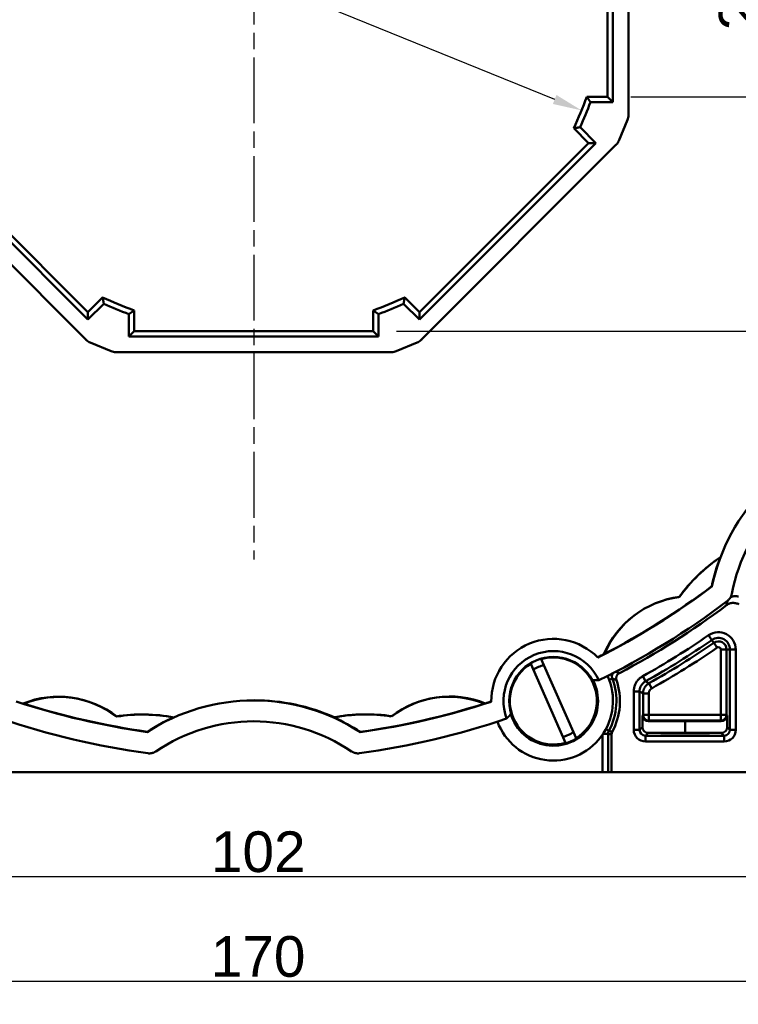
# Model space of a CAD drawing. Header units: millimetres. Extents: x 38 to 394, y 96 to 393.
# Tile 10 of 15: x 112 to 174, y 223 to 308. Entities that reach past the tile are written whole.
import ezdxf

# ---------------------------------------------------------------- set-up
doc = ezdxf.new("R2010")
doc.units = ezdxf.units.MM
doc.linetypes.add('CHAIN', pattern=[0.3543, 0.2362, -0.0295, 0.0591, -0.0295])
doc.linetypes.add('LONG_DASH_DOTTED', pattern=[0.3001, 0.2362, -0.0295, 0.0049, -0.0295])
for name, color, linetype, lineweight in [('Arêtes tangentes visibles(GABARIT)', 7, 'Continuous', 50), ('Arêtes visibles(GABARIT)', 7, 'Continuous', 50), ('Cotes(GABARIT)', 7, 'Continuous', 25), ('Marque de centre(GABARIT)', 7, 'LONG_DASH_DOTTED', 25)]:
    doc.layers.add(name, color=color, linetype=linetype, lineweight=lineweight)
doc.styles.add('Courant-BSI', font='arial.ttf')
doc.dimstyles.new('MS-Relais', dxfattribs={"dimtxt": 3.5, "dimasz": 2.5, "dimexe": 2, "dimexo": 2, "dimgap": 0.3, "dimtad": 1, "dimtoh": 1, "dimrnd": 1e-08, "dimtxsty": 'Courant-BSI', "dimcen": 0.09, "dimdle": 6, "dimclrd": 7, "dimclre": 7, "dimclrt": 7, "dimazin": 2, "dimtfac": 0.571429, "dimtmove": 0, "dimatfit": 3, "dimfxl": 1, "dimtolj": 1, "dimlwd": 25, "dimlwe": 25, "dimarcsym": 0})

# ---------------------------------------------------------------- blocks, each defined once
blk = doc.blocks.new('*D14')
at = {"layer": 'Cotes(GABARIT)', "color": 7, "linetype": 'Continuous', "lineweight": 25}
for p, q in [((47.428, 241.088), (47.428, 223.088)), ((217.428, 241.088), (217.428, 223.088)), ((49.928, 225.088), (214.928, 225.088))]:
    blk.add_line(p, q, dxfattribs=at)
at = {"layer": 'Cotes(GABARIT)', "color": 7, "linetype": 'Continuous'}
for points in [[(49.928, 225.505), (49.928, 224.671), (47.428, 225.088)], [(214.928, 225.505), (214.928, 224.671), (217.428, 225.088)]]:
    blk.add_solid(points, dxfattribs=at)
at = {"layer": 'Defpoints', "color": 0, "linetype": 'Continuous'}
for p in [(47.428, 243.088), (217.428, 243.088), (217.428, 225.088)]:
    blk.add_point(p, dxfattribs=at)
at = {"layer": 'Cotes(GABARIT)', "color": 7, "linetype": 'Continuous', "lineweight": 25, "insert": (128.732, 228.962), "char_height": 3.5, "attachment_point": 1, "style": 'Courant-BSI'}
blk.add_mtext('\\A1;170', dxfattribs=at)
blk = doc.blocks.new('*D21')
at = {"layer": 'Cotes(GABARIT)', "color": 7, "linetype": 'Continuous', "lineweight": 25}
for p, q in [((81.428, 252.801), (81.428, 232.114)), ((183.428, 252.801), (183.428, 232.114)), ((83.928, 234.114), (180.928, 234.114))]:
    blk.add_line(p, q, dxfattribs=at)
at = {"layer": 'Cotes(GABARIT)', "color": 7, "linetype": 'Continuous'}
for points in [[(83.928, 234.531), (83.928, 233.697), (81.428, 234.114)], [(180.928, 234.531), (180.928, 233.697), (183.428, 234.114)]]:
    blk.add_solid(points, dxfattribs=at)
at = {"layer": 'Defpoints', "color": 0, "linetype": 'Continuous'}
for p in [(81.428, 254.801), (183.428, 254.801), (183.428, 234.114)]:
    blk.add_point(p, dxfattribs=at)
at = {"layer": 'Cotes(GABARIT)', "color": 7, "linetype": 'Continuous', "lineweight": 25, "insert": (128.744, 237.988), "char_height": 3.5, "attachment_point": 1, "style": 'Courant-BSI'}
blk.add_mtext('\\A1;102', dxfattribs=at)
blk = doc.blocks.new('*D33')
at = {"layer": 'Cotes(GABARIT)', "color": 7, "linetype": 'Continuous', "lineweight": 25}
for p, q in [((94.599, 326.944), (92.099, 326.944)), ((104.168, 323.06), (94.599, 326.944)), ((158.372, 301.057), (106.484, 322.12))]:
    blk.add_line(p, q, dxfattribs=at)
at = {"layer": 'Cotes(GABARIT)', "color": 7, "linetype": 'Continuous'}
for points in [[(106.641, 322.506), (106.328, 321.734), (104.168, 323.06)], [(158.529, 301.443), (158.215, 300.671), (160.689, 300.116)]]:
    blk.add_solid(points, dxfattribs=at)
at = {"layer": 'Defpoints', "color": 0, "linetype": 'Continuous'}
for p in [(104.168, 323.06), (160.689, 300.116)]:
    blk.add_point(p, dxfattribs=at)
at = {"layer": 'Cotes(GABARIT)', "color": 7, "linetype": 'Continuous', "lineweight": 25, "insert": (83.653, 328.829), "char_height": 3.5, "attachment_point": 1, "style": 'Courant-BSI'}
blk.add_mtext('\\A1;∅61', dxfattribs=at)
blk = doc.blocks.new('*D35')
at = {"layer": 'Cotes(GABARIT)', "color": 7, "linetype": 'Continuous', "lineweight": 25}
for p, q in [((164.928, 321.888), (179.033, 321.888)), ((177.033, 303.788), (177.033, 319.388)), ((164.928, 301.288), (179.033, 301.288))]:
    blk.add_line(p, q, dxfattribs=at)
at = {"layer": 'Cotes(GABARIT)', "color": 7, "linetype": 'Continuous'}
for points in [[(176.616, 319.388), (177.449, 319.388), (177.033, 321.888)], [(176.616, 303.788), (177.449, 303.788), (177.033, 301.288)]]:
    blk.add_solid(points, dxfattribs=at)
at = {"layer": 'Defpoints', "color": 0, "linetype": 'Continuous'}
for p in [(162.928, 321.888), (177.033, 321.888), (162.928, 301.288)]:
    blk.add_point(p, dxfattribs=at)
at = {"layer": 'Cotes(GABARIT)', "color": 7, "linetype": 'Continuous', "lineweight": 25, "insert": (172.526, 307.014), "char_height": 3.5, "attachment_point": 1, "rotation": 90, "style": 'Courant-BSI'}
blk.add_mtext('\\A1;20,6', dxfattribs=at)
blk = doc.blocks.new('*D36')
at = {"layer": 'Cotes(GABARIT)', "color": 7, "linetype": 'Continuous', "lineweight": 25}
for p, q in [((144.728, 342.088), (186.728, 342.088)), ((184.728, 339.588), (184.728, 283.588)), ((144.728, 281.088), (186.728, 281.088))]:
    blk.add_line(p, q, dxfattribs=at)
at = {"layer": 'Cotes(GABARIT)', "color": 7, "linetype": 'Continuous'}
for points in [[(184.312, 339.588), (185.145, 339.588), (184.728, 342.088)], [(184.312, 283.588), (185.145, 283.588), (184.728, 281.088)]]:
    blk.add_solid(points, dxfattribs=at)
at = {"layer": 'Defpoints', "color": 0, "linetype": 'Continuous'}
for p in [(142.728, 342.088), (142.728, 281.088), (184.728, 281.088)]:
    blk.add_point(p, dxfattribs=at)
at = {"layer": 'Cotes(GABARIT)', "color": 7, "linetype": 'Continuous', "lineweight": 25, "insert": (180.854, 309.41), "char_height": 3.5, "attachment_point": 1, "rotation": 90, "style": 'Courant-BSI'}
blk.add_mtext('\\A1;61', dxfattribs=at)

msp = doc.modelspace()

# ---------------------------------------------------------------- linework, layer by layer
at = {"layer": 'Arêtes tangentes visibles(GABARIT)'}
for p, q in [((164.7701, 299.6787), (164.7282, 299.687)), ((164.6521, 299.3044), (164.694, 299.296)), ((163.6831, 297.1639), (163.7187, 297.1402)), ((163.9354, 297.4646), (163.8999, 297.4883)), ((118.004, 280.3332), (117.9803, 280.2977)), ((118.3047, 280.0809), (118.3284, 280.1165)), ((146.528, 280.1165), (146.5518, 280.0809)), ((146.8762, 280.2977), (146.8524, 280.3332)), ((120.1445, 279.3642), (120.1362, 279.3223)), ((120.5188, 279.2462), (120.5271, 279.2881)), ((144.3294, 279.2881), (144.3377, 279.2462)), ((144.7203, 279.3223), (144.712, 279.3642)), ((171.9178, 254.4802), (171.6334, 254.8915)), ((172.0866, 254.2361), (171.9178, 254.4802)), ((172.0866, 254.2361), (172.371, 253.8249)), ((173.183, 253.6613), (172.683, 253.6613)), ((172.683, 253.6613), (172.683, 248.0322)), ((173.183, 248.0322), (173.183, 253.6613)), ((173.4798, 253.6613), (173.183, 253.6613)), ((173.9798, 253.6613), (173.4798, 253.6613)), ((173.4798, 253.6613), (173.4798, 246.7353)), ((173.9798, 246.7353), (173.9798, 253.6613)), ((163.3401, 251.1549), (163.0631, 251.0497)), ((166.202, 250.9245), (165.9588, 251.3614)), ((166.4966, 250.7491), (166.7409, 250.3129)), ((165.1885, 250.0508), (165.1885, 246.7353)), ((165.6884, 250.0508), (165.1885, 250.0508)), ((165.6884, 246.7353), (165.6884, 250.0508)), ((166.4852, 249.8766), (165.9852, 249.8766)), ((165.9852, 249.8766), (165.9852, 248.0322)), ((166.4852, 248.0322), (166.4852, 249.8766)), ((165.9852, 248.0322), (165.9296, 247.9766)), ((166.4852, 248.0322), (165.9852, 248.0322)), ((166.4852, 247.5322), (166.4852, 248.0322)), ((172.683, 248.0322), (166.4852, 248.0322)), ((172.683, 248.0322), (172.683, 247.5322)), ((173.183, 248.0322), (172.683, 248.0322)), ((173.2383, 247.9769), (173.183, 248.0322)), ((165.9296, 246.9765), (165.6884, 246.7353)), ((166.4321, 247.479), (166.4852, 247.5322)), ((166.4852, 247.5322), (172.683, 247.5322)), ((172.683, 247.5322), (172.7357, 247.4795)), ((173.4798, 246.7353), (173.2382, 246.9769)), ((162.4809, 246.2973), (162.4809, 243.0881)), ((162.9809, 246.406), (162.5543, 246.406)), ((163.041, 246.6436), (162.7802, 246.7844)), ((162.9809, 243.0881), (162.9809, 246.406)), ((165.6884, 246.7353), (165.1885, 246.7353)), ((166.1884, 246.2353), (166.4321, 246.4791)), ((166.1884, 245.7354), (166.1884, 246.2353)), ((172.9798, 246.2353), (166.1884, 246.2353)), ((172.7356, 246.4795), (172.9798, 246.2353)), ((172.9798, 245.7354), (172.9798, 246.2353)), ((173.9798, 246.7353), (173.4798, 246.7353)), ((166.1884, 245.7354), (172.9798, 245.7354))]:
    msp.add_line(p, q, dxfattribs=at)
at = {"layer": 'Arêtes tangentes visibles(GABARIT)', "flags": 128}
for points in [[(173.2818, 257.8688), (173.2798, 257.8618), (173.2778, 257.8548), (173.2758, 257.8478), (173.2738, 257.8408), (173.2719, 257.8339), (173.2699, 257.8269), (173.2679, 257.8199), (173.266, 257.8129), (173.264, 257.8059), (173.262, 257.7989), (173.2601, 257.792), (173.2581, 257.785), (173.2561, 257.778), (173.2542, 257.7711), (173.2522, 257.7641), (173.2503, 257.7571), (173.2484, 257.7502), (173.2464, 257.7432), (173.2445, 257.7363), (173.2425, 257.7293), (173.2406, 257.7224), (173.2387, 257.7154), (173.2367, 257.7085), (173.2348, 257.7016), (173.2329, 257.6946), (173.2309, 257.6877), (173.229, 257.6807), (173.2271, 257.6738), (173.2252, 257.6669), (173.2233, 257.66), (173.2214, 257.653), (173.2195, 257.6461), (173.2176, 257.6392), (173.2156, 257.6323), (173.2138, 257.6254), (173.2118, 257.6185), (173.21, 257.6116), (173.2081, 257.6046), (173.2062, 257.5977), (173.2043, 257.5908), (173.2024, 257.5839), (173.2005, 257.577), (173.1986, 257.5702), (173.1967, 257.5633), (173.1949, 257.5564), (173.193, 257.5495), (173.1911, 257.5426), (173.1893, 257.5357), (173.1874, 257.5288), (173.1855, 257.522), (173.1837, 257.5151), (173.1818, 257.5082), (173.1799, 257.5013), (173.1781, 257.4945), (173.1762, 257.4876), (173.1744, 257.4807), (173.1725, 257.4739)], [(163.3401, 251.1549), (163.3332, 251.1742), (163.3271, 251.194), (163.3218, 251.214), (163.3173, 251.2342), (163.3137, 251.2546), (163.3109, 251.2751), (163.3089, 251.2957), (163.3078, 251.3163), (163.3076, 251.3369), (163.3082, 251.3575), (163.3097, 251.3781), (163.312, 251.3986), (163.3152, 251.4191), (163.3192, 251.4393), (163.3241, 251.4594), (163.3297, 251.4793), (163.3362, 251.4989), (163.3435, 251.5182), (163.3516, 251.5373), (163.3604, 251.556), (163.3701, 251.5743), (163.3804, 251.5922), (163.3916, 251.6097), (163.4034, 251.6267)], [(163.3401, 251.1549), (163.3455, 251.1531), (163.3508, 251.1513), (163.3562, 251.1495), (163.3615, 251.1478), (163.3668, 251.146), (163.3722, 251.1442), (163.3775, 251.1424), (163.3828, 251.1406), (163.3881, 251.1388), (163.3935, 251.1371), (163.3988, 251.1353), (163.4041, 251.1335), (163.4094, 251.1317), (163.4147, 251.1299), (163.42, 251.1281), (163.4254, 251.1263), (163.4307, 251.1245), (163.436, 251.1227), (163.4413, 251.1209), (163.4466, 251.1191), (163.4519, 251.1173), (163.4572, 251.1155), (163.4625, 251.1137), (163.4678, 251.1119), (163.4731, 251.1101), (163.4784, 251.1083), (163.4836, 251.1065), (163.4889, 251.1047), (163.4942, 251.1029), (163.4995, 251.1011), (163.5048, 251.0993), (163.5101, 251.0974), (163.5153, 251.0956), (163.5206, 251.0938), (163.5259, 251.092), (163.5312, 251.0902), (163.5364, 251.0884), (163.5417, 251.0865), (163.547, 251.0847), (163.5522, 251.0829), (163.5575, 251.0811), (163.5628, 251.0792), (163.568, 251.0774), (163.5733, 251.0756), (163.5785, 251.0738), (163.5838, 251.0719), (163.589, 251.0701), (163.5943, 251.0683), (163.5995, 251.0664), (163.6048, 251.0646), (163.61, 251.0627), (163.6153, 251.0609), (163.6205, 251.0591), (163.6258, 251.0572), (163.631, 251.0554), (163.6362, 251.0535), (163.6415, 251.0517), (163.6467, 251.0499), (163.6519, 251.048), (163.6572, 251.0462), (163.6624, 251.0443), (163.6676, 251.0425), (163.6728, 251.0406), (163.6781, 251.0388), (163.6833, 251.0369), (163.6885, 251.035), (163.6937, 251.0332), (163.6989, 251.0313), (163.7042, 251.0295)], [(163.9461, 251.6292), (163.9408, 251.6314), (163.9354, 251.6336), (163.93, 251.6358), (163.9246, 251.638), (163.9193, 251.6402), (163.9139, 251.6423), (163.9085, 251.6445), (163.9031, 251.6467), (163.8977, 251.6489), (163.8923, 251.6511), (163.8869, 251.6533), (163.8815, 251.6554), (163.8761, 251.6576), (163.8707, 251.6598), (163.8653, 251.662), (163.8599, 251.6642), (163.8545, 251.6663), (163.8491, 251.6685), (163.8437, 251.6707), (163.8383, 251.6729), (163.8329, 251.675), (163.8275, 251.6772), (163.822, 251.6794), (163.8166, 251.6815), (163.8112, 251.6837), (163.8058, 251.6859), (163.8003, 251.688), (163.7949, 251.6902), (163.7895, 251.6924), (163.784, 251.6945), (163.7786, 251.6967), (163.7732, 251.6989), (163.7677, 251.701), (163.7623, 251.7032), (163.7568, 251.7053), (163.7514, 251.7075), (163.7459, 251.7097), (163.7405, 251.7118), (163.735, 251.714), (163.7296, 251.7161), (163.7241, 251.7183), (163.7186, 251.7204), (163.7132, 251.7226), (163.7077, 251.7247), (163.7022, 251.7269), (163.6968, 251.729), (163.6913, 251.7312), (163.6858, 251.7333), (163.6803, 251.7355), (163.6748, 251.7376), (163.6694, 251.7398), (163.6639, 251.7419), (163.6584, 251.744), (163.6529, 251.7462), (163.6474, 251.7483), (163.6419, 251.7505)], [(165.9588, 251.3614), (165.9017, 251.3279), (165.8459, 251.2918), (165.7917, 251.2532), (165.7391, 251.2122), (165.6885, 251.1688), (165.6398, 251.1233), (165.5932, 251.0757), (165.5489, 251.0263), (165.5069, 250.9749), (165.4672, 250.9217), (165.4299, 250.8668), (165.395, 250.8103), (165.3626, 250.7523), (165.3329, 250.6929), (165.3058, 250.6324), (165.2814, 250.5707), (165.2599, 250.508), (165.2411, 250.4443), (165.2251, 250.3798), (165.212, 250.3146), (165.2017, 250.249), (165.1944, 250.1831), (165.1899, 250.117), (165.1885, 250.0508)], [(165.6884, 250.0508), (165.6894, 250.0949), (165.6924, 250.139), (165.6973, 250.183), (165.7041, 250.2267), (165.7129, 250.2701), (165.7235, 250.3131), (165.736, 250.3556), (165.7504, 250.3974), (165.7667, 250.4386), (165.7847, 250.4789), (165.8046, 250.5185), (165.8261, 250.5571), (165.8494, 250.5948), (165.8743, 250.6314), (165.9008, 250.6669), (165.9288, 250.7011), (165.9583, 250.7341), (165.9893, 250.7658), (166.0218, 250.7962), (166.0556, 250.8251), (166.0906, 250.8524), (166.1267, 250.8782), (166.1639, 250.9022), (166.202, 250.9245)], [(166.4966, 250.7491), (166.4587, 250.7268), (166.4217, 250.7027), (166.3856, 250.6769), (166.3508, 250.6496), (166.3171, 250.6206), (166.2848, 250.5903), (166.2539, 250.5586), (166.2245, 250.5257), (166.1966, 250.4915), (166.1702, 250.456), (166.1455, 250.4195), (166.1223, 250.3818), (166.1008, 250.3432), (166.0811, 250.3038), (166.0631, 250.2635), (166.0469, 250.2225), (166.0326, 250.1807), (166.0202, 250.1383), (166.0096, 250.0954), (166.0008, 250.0521), (165.994, 250.0085), (165.9892, 249.9646), (165.9862, 249.9206), (165.9852, 249.8766)], [(166.4966, 250.7491), (166.4923, 250.7517), (166.488, 250.7543), (166.4836, 250.7568), (166.4793, 250.7594), (166.475, 250.762), (166.4706, 250.7646), (166.4663, 250.7672), (166.462, 250.7697), (166.4576, 250.7723), (166.4533, 250.7749), (166.449, 250.7775), (166.4446, 250.78), (166.4403, 250.7826), (166.436, 250.7852), (166.4316, 250.7878), (166.4273, 250.7904), (166.423, 250.7929), (166.4186, 250.7955), (166.4143, 250.7981), (166.41, 250.8007), (166.4056, 250.8032), (166.4013, 250.8058), (166.397, 250.8084), (166.3926, 250.811), (166.3883, 250.8136), (166.384, 250.8161), (166.3796, 250.8187), (166.3753, 250.8213), (166.371, 250.8239), (166.3666, 250.8264), (166.3623, 250.829), (166.358, 250.8316), (166.3536, 250.8342), (166.3493, 250.8368), (166.345, 250.8393), (166.3406, 250.8419), (166.3363, 250.8445), (166.332, 250.8471), (166.3276, 250.8497), (166.3233, 250.8522), (166.319, 250.8548), (166.3146, 250.8574), (166.3103, 250.86), (166.306, 250.8626), (166.3016, 250.8651), (166.2973, 250.8677), (166.293, 250.8703), (166.2886, 250.8729), (166.2843, 250.8755), (166.28, 250.8781), (166.2756, 250.8806), (166.2713, 250.8832), (166.267, 250.8858), (166.2626, 250.8884), (166.2583, 250.891), (166.254, 250.8935), (166.2496, 250.8961), (166.2453, 250.8987), (166.241, 250.9013), (166.2366, 250.9039), (166.2323, 250.9065), (166.228, 250.909), (166.2236, 250.9116), (166.2193, 250.9142), (166.215, 250.9168), (166.2106, 250.9194), (166.2063, 250.9219), (166.202, 250.9245)], [(166.4852, 249.8766), (166.4857, 249.8986), (166.4872, 249.9206), (166.4896, 249.9425), (166.493, 249.9644), (166.4974, 249.986), (166.5027, 250.0075), (166.5089, 250.0287), (166.5161, 250.0496), (166.5241, 250.0701), (166.5331, 250.0902), (166.543, 250.1099), (166.5537, 250.1292), (166.5653, 250.1481), (166.5777, 250.1663), (166.5909, 250.1841), (166.6048, 250.2012), (166.6195, 250.2176), (166.635, 250.2335), (166.6511, 250.2486), (166.668, 250.2631), (166.6854, 250.2768), (166.7034, 250.2897), (166.7219, 250.3017), (166.7409, 250.3129)], [(165.6884, 250.0508), (165.6928, 250.0483), (165.6972, 250.0457), (165.7015, 250.0431), (165.7059, 250.0406), (165.7103, 250.038), (165.7146, 250.0355), (165.719, 250.0329), (165.7234, 250.0303), (165.7277, 250.0278), (165.7321, 250.0252), (165.7364, 250.0226), (165.7408, 250.0201), (165.7452, 250.0175), (165.7495, 250.0149), (165.7539, 250.0124), (165.7583, 250.0098), (165.7626, 250.0072), (165.767, 250.0047), (165.7714, 250.0021), (165.7757, 249.9996), (165.7801, 249.997), (165.7845, 249.9944), (165.7888, 249.9919), (165.7932, 249.9893), (165.7975, 249.9867), (165.8019, 249.9842), (165.8063, 249.9816), (165.8106, 249.9791), (165.815, 249.9765), (165.8194, 249.9739), (165.8237, 249.9714), (165.8281, 249.9688), (165.8325, 249.9662), (165.8368, 249.9637), (165.8412, 249.9611), (165.8456, 249.9586), (165.8499, 249.956), (165.8543, 249.9534), (165.8587, 249.9509), (165.863, 249.9483), (165.8674, 249.9458), (165.8717, 249.9432), (165.8761, 249.9406), (165.8805, 249.9381), (165.8848, 249.9355), (165.8892, 249.9329), (165.8936, 249.9304), (165.8979, 249.9278), (165.9023, 249.9253), (165.9067, 249.9227), (165.911, 249.9201), (165.9154, 249.9176), (165.9198, 249.915), (165.9241, 249.9125), (165.9285, 249.9099), (165.9329, 249.9073), (165.9372, 249.9048), (165.9416, 249.9022), (165.9459, 249.8997), (165.9503, 249.8971), (165.9547, 249.8946), (165.959, 249.892), (165.9634, 249.8894), (165.9678, 249.8869), (165.9721, 249.8843), (165.9765, 249.8818), (165.9809, 249.8792), (165.9852, 249.8766)], [(162.9809, 246.406), (162.981, 246.4162), (162.9813, 246.4265), (162.9819, 246.4369), (162.9826, 246.4471), (162.9836, 246.4574), (162.9847, 246.4677), (162.9861, 246.4779), (162.9877, 246.4881), (162.9895, 246.4983), (162.9915, 246.5084), (162.9937, 246.5185), (162.9961, 246.5285), (162.9988, 246.5385), (163.0016, 246.5484), (163.0046, 246.5582), (163.0079, 246.568), (163.0113, 246.5778), (163.015, 246.5874), (163.0188, 246.597), (163.0229, 246.6065), (163.0271, 246.6159), (163.0316, 246.6252), (163.0362, 246.6344), (163.041, 246.6436)], [(162.9809, 246.406), (162.9853, 246.4048), (162.9896, 246.4037), (162.994, 246.4026), (162.9984, 246.4015), (163.0027, 246.4004), (163.0071, 246.3993), (163.0114, 246.3982), (163.0158, 246.3971), (163.0202, 246.396), (163.0245, 246.3949), (163.0289, 246.3938), (163.0333, 246.3927), (163.0376, 246.3916), (163.042, 246.3905), (163.0464, 246.3894), (163.0507, 246.3884), (163.0551, 246.3873), (163.0594, 246.3862), (163.0638, 246.3851), (163.0682, 246.384), (163.0725, 246.3829), (163.0769, 246.3818), (163.0813, 246.3807), (163.0856, 246.3796), (163.09, 246.3785), (163.0944, 246.3774), (163.0987, 246.3763), (163.1031, 246.3752), (163.1075, 246.3741), (163.1118, 246.373), (163.1162, 246.372), (163.1205, 246.3709), (163.1249, 246.3698), (163.1293, 246.3687), (163.1336, 246.3676), (163.138, 246.3665), (163.1424, 246.3654), (163.1467, 246.3643), (163.1511, 246.3632), (163.1555, 246.3622), (163.1598, 246.3611), (163.1642, 246.36), (163.1685, 246.3589), (163.1729, 246.3578), (163.1773, 246.3567), (163.1816, 246.3557), (163.186, 246.3546), (163.1904, 246.3535), (163.1947, 246.3524), (163.1991, 246.3513), (163.2035, 246.3502), (163.2078, 246.3492), (163.2122, 246.3481), (163.2166, 246.347), (163.2209, 246.3459), (163.2253, 246.3448), (163.2296, 246.3438), (163.234, 246.3427), (163.2384, 246.3416), (163.2427, 246.3405), (163.2471, 246.3394), (163.2515, 246.3384), (163.2558, 246.3373), (163.2602, 246.3362), (163.2646, 246.3351), (163.2689, 246.3341), (163.2733, 246.333), (163.2776, 246.3319), (163.282, 246.3308)], [(163.3392, 246.563), (163.3349, 246.5641), (163.3305, 246.5653), (163.3262, 246.5664), (163.3219, 246.5676), (163.3176, 246.5687), (163.3132, 246.5699), (163.3089, 246.5711), (163.3046, 246.5722), (163.3003, 246.5734), (163.2959, 246.5745), (163.2916, 246.5757), (163.2873, 246.5768), (163.283, 246.578), (163.2786, 246.5791), (163.2743, 246.5803), (163.27, 246.5815), (163.2657, 246.5826), (163.2614, 246.5838), (163.257, 246.5849), (163.2527, 246.5861), (163.2484, 246.5873), (163.2441, 246.5884), (163.2397, 246.5896), (163.2354, 246.5907), (163.2311, 246.5919), (163.2268, 246.5931), (163.2225, 246.5942), (163.2181, 246.5954), (163.2138, 246.5966), (163.2095, 246.5977), (163.2052, 246.5989), (163.2008, 246.6001), (163.1965, 246.6012), (163.1922, 246.6024), (163.1879, 246.6036), (163.1836, 246.6047), (163.1792, 246.6059), (163.1749, 246.6071), (163.1706, 246.6082), (163.1663, 246.6094), (163.1619, 246.6106), (163.1576, 246.6118), (163.1533, 246.6129), (163.149, 246.6141), (163.1447, 246.6153), (163.1403, 246.6164), (163.136, 246.6176), (163.1317, 246.6188), (163.1274, 246.62), (163.1231, 246.6211), (163.1187, 246.6223), (163.1144, 246.6235), (163.1101, 246.6247), (163.1058, 246.6258), (163.1014, 246.627), (163.0971, 246.6282), (163.0928, 246.6294), (163.0885, 246.6306), (163.0842, 246.6317), (163.0798, 246.6329), (163.0755, 246.6341), (163.0712, 246.6353), (163.0669, 246.6365), (163.0626, 246.6376), (163.0582, 246.6388), (163.0539, 246.64), (163.0496, 246.6412), (163.0453, 246.6424), (163.041, 246.6436)]]:
    msp.add_lwpolyline(points, dxfattribs=at)
at = {"layer": 'Arêtes tangentes visibles(GABARIT)'}
for centre, radius, start, end in [((132.4282, 311.5881), 68.9315, 299.106372, 304.663513), ((172.4841, 253.6613), 1.4957, 0, 124.663513), ((172.4841, 253.6613), 0.9957, 0, 124.663513), ((132.4282, 311.5881), 69.4315, 299.106372, 304.663513), ((132.4282, 311.5881), 69.7283, 299.24779, 304.663513), ((132.4282, 311.5881), 70.2283, 299.24779, 304.663513), ((172.4841, 253.6613), 0.6989, 0, 124.663513), ((172.4841, 253.6613), 0.1989, 0, 124.663513), ((158.2594, 249.2262), 5.4345, 331.625268, 20.786265)]:
    msp.add_arc(centre, radius, start, end, dxfattribs=at)
for centre, major_axis, ratio, start_param, end_param in [((166.4852, 248.0322), (0.3536, -0.3536), 0.9999239, 3.9270289, 5.4977491), ((172.683, 248.0322), (0.3536, 0.3536), 0.9999239, 3.9270289, 5.4977491), ((166.1885, 246.7354), (-0.7072, -0.7072), 0.9999239, 5.4978252, 7.0685454), ((166.1885, 246.7354), (-0.3536, -0.3536), 0.9997716, 5.4978252, 7.0685454), ((172.9797, 246.7354), (0.7072, -0.7072), 0.9999239, 5.4978252, 7.0685454), ((172.9797, 246.7354), (0.3536, -0.3536), 0.9997716, 5.4978252, 7.0685454)]:
    msp.add_ellipse(centre, major_axis=major_axis, ratio=ratio, start_param=start_param, end_param=end_param, dxfattribs=at)
at = {"layer": 'Arêtes visibles(GABARIT)'}
for p, q in [((164.7282, 299.687), (164.7282, 323.4892)), ((162.9282, 301.2881), (162.9282, 321.8881)), ((163.3821, 322.3419), (163.3821, 300.8343)), ((161.1364, 301.2881), (162.9282, 301.2881)), ((163.3821, 300.8343), (162.9282, 301.2881)), ((163.3821, 300.8343), (161.454, 300.8343)), ((160.5567, 298.6679), (161.92, 297.3045)), ((163.8999, 297.4883), (164.6521, 299.3044)), ((161.2782, 297.3045), (160.0112, 298.5716)), ((101.1733, 297.1639), (118.004, 280.3332)), ((118.1447, 282.0963), (102.9365, 297.3045)), ((103.5783, 297.3045), (118.1447, 282.7381)), ((161.92, 297.3045), (146.7118, 282.0963)), ((146.7118, 282.7381), (161.2782, 297.3045)), ((146.8524, 280.3332), (163.6831, 297.1639)), ((161.92, 297.3045), (161.2782, 297.3045)), ((118.1447, 282.7381), (119.4117, 284.0052)), ((119.508, 283.4597), (118.1447, 282.0963)), ((146.7118, 282.0963), (145.3484, 283.4597)), ((145.4448, 284.0052), (146.7118, 282.7381)), ((118.1447, 282.0963), (118.1447, 282.7381)), ((121.6744, 280.6343), (121.6744, 282.5623)), ((122.1282, 282.8799), (122.1282, 281.0881)), ((142.7282, 281.0881), (142.7282, 282.8799)), ((143.1821, 282.5623), (143.1821, 280.6343)), ((146.7118, 282.0963), (146.7118, 282.7381)), ((121.6744, 280.6343), (122.1282, 281.0881)), ((122.1282, 281.0881), (142.7282, 281.0881)), ((143.1821, 280.6343), (142.7282, 281.0881)), ((118.3284, 280.1165), (120.1445, 279.3642)), ((143.1821, 280.6343), (121.6744, 280.6343)), ((144.712, 279.3642), (146.528, 280.1165)), ((120.5271, 279.2881), (144.3294, 279.2881)), ((172.6571, 261.6217), (172.6566, 261.6274)), ((171.9247, 259.0856), (171.9185, 259.1072)), ((169.0771, 258.1634), (169.0604, 258.1919)), ((159.3007, 245.6237), (156.303, 252.4255)), ((157.218, 252.8288), (160.2158, 246.027)), ((152.3275, 248.9962), (152.3292, 249.0422)), ((152.9071, 249.1614), (152.8964, 249.1799)), ((120.566, 247.8965), (120.5743, 247.9284)), ((125.5427, 247.8104), (125.5464, 247.8148)), ((144.2905, 247.8965), (144.2845, 247.9195)), ((165.9296, 247.9766), (165.9296, 247.9658)), ((165.9296, 246.9704), (165.9296, 247.9658)), ((173.2383, 247.9769), (173.2382, 246.9769)), ((169.6282, 247.4951), (166.4321, 247.479)), ((172.7357, 247.4795), (169.6282, 247.4951)), ((169.6282, 246.4952), (169.6282, 247.4951)), ((123.2583, 246.5524), (123.2692, 246.572)), ((141.614, 246.5546), (141.6249, 246.535)), ((163.282, 246.3308), (163.282, 243.0881)), ((169.6282, 246.4952), (166.4321, 246.4791)), ((172.7356, 246.4795), (169.6282, 246.4952)), ((162.4809, 243.0881), (102.3756, 243.0881)), ((162.4809, 243.0881), (162.9809, 243.0881)), ((163.282, 243.0881), (162.9809, 243.0881)), ((205.277, 243.0881), (163.282, 243.0881))]:
    msp.add_line(p, q, dxfattribs=at)
at = {"layer": 'Arêtes visibles(GABARIT)', "flags": 128}
for points in [[(161.454, 300.8343), (161.4479, 300.843), (161.4418, 300.8518), (161.4357, 300.8606), (161.4296, 300.8694), (161.4235, 300.8781), (161.4174, 300.8869), (161.4112, 300.8957), (161.4051, 300.9044), (161.399, 300.9132), (161.3929, 300.9219), (161.3868, 300.9307), (161.3807, 300.9394), (161.3746, 300.9482), (161.3685, 300.957), (161.3624, 300.9657), (161.3563, 300.9744), (161.3502, 300.9832), (161.3441, 300.9919), (161.338, 301.0007), (161.3319, 301.0094), (161.3257, 301.0182), (161.3196, 301.0269), (161.3135, 301.0356), (161.3074, 301.0444), (161.3013, 301.0531), (161.2952, 301.0618), (161.2891, 301.0705), (161.283, 301.0793), (161.2769, 301.088), (161.2708, 301.0967), (161.2647, 301.1054), (161.2586, 301.1141), (161.2525, 301.1229), (161.2464, 301.1316), (161.2402, 301.1403), (161.2341, 301.149), (161.228, 301.1577), (161.2219, 301.1664), (161.2158, 301.1751), (161.2097, 301.1838), (161.2036, 301.1925), (161.1975, 301.2012), (161.1914, 301.2099), (161.1853, 301.2186), (161.1792, 301.2273), (161.1731, 301.236), (161.167, 301.2447), (161.1609, 301.2534), (161.1547, 301.2621), (161.1486, 301.2707), (161.1425, 301.2794), (161.1364, 301.2881)], [(160.0112, 298.5716), (160.0216, 298.5734), (160.0321, 298.5752), (160.0426, 298.577), (160.053, 298.5788), (160.0635, 298.5807), (160.0739, 298.5825), (160.0844, 298.5843), (160.0949, 298.5861), (160.1053, 298.588), (160.1158, 298.5898), (160.1263, 298.5916), (160.1368, 298.5935), (160.1472, 298.5953), (160.1577, 298.5971), (160.1682, 298.599), (160.1786, 298.6008), (160.1891, 298.6027), (160.1996, 298.6045), (160.2101, 298.6063), (160.2206, 298.6082), (160.231, 298.61), (160.2415, 298.6119), (160.252, 298.6137), (160.2625, 298.6156), (160.273, 298.6174), (160.2835, 298.6193), (160.294, 298.6211), (160.3045, 298.623), (160.315, 298.6248), (160.3254, 298.6267), (160.3359, 298.6286), (160.3464, 298.6304), (160.3569, 298.6323), (160.3674, 298.6341), (160.3779, 298.636), (160.3884, 298.6379), (160.3989, 298.6397), (160.4095, 298.6416), (160.42, 298.6435), (160.4305, 298.6454), (160.441, 298.6472), (160.4515, 298.6491), (160.462, 298.651), (160.4725, 298.6528), (160.483, 298.6547), (160.4935, 298.6566), (160.5041, 298.6585), (160.5146, 298.6604), (160.5251, 298.6622), (160.5356, 298.6641), (160.5461, 298.666), (160.5567, 298.6679)], [(119.4117, 284.0052), (119.4135, 283.9947), (119.4153, 283.9842), (119.4171, 283.9738), (119.419, 283.9633), (119.4208, 283.9529), (119.4226, 283.9424), (119.4244, 283.9319), (119.4263, 283.9215), (119.4281, 283.911), (119.4299, 283.9005), (119.4318, 283.8901), (119.4336, 283.8796), (119.4354, 283.8691), (119.4373, 283.8586), (119.4391, 283.8482), (119.4409, 283.8377), (119.4428, 283.8272), (119.4446, 283.8167), (119.4465, 283.8063), (119.4483, 283.7958), (119.4502, 283.7853), (119.452, 283.7748), (119.4539, 283.7643), (119.4557, 283.7538), (119.4576, 283.7433), (119.4594, 283.7329), (119.4613, 283.7224), (119.4631, 283.7119), (119.465, 283.7014), (119.4668, 283.6909), (119.4687, 283.6804), (119.4706, 283.6699), (119.4724, 283.6594), (119.4743, 283.6489), (119.4761, 283.6384), (119.478, 283.6279), (119.4799, 283.6174), (119.4817, 283.6069), (119.4836, 283.5964), (119.4855, 283.5859), (119.4874, 283.5754), (119.4892, 283.5649), (119.4911, 283.5543), (119.493, 283.5438), (119.4949, 283.5333), (119.4967, 283.5228), (119.4986, 283.5123), (119.5005, 283.5018), (119.5024, 283.4913), (119.5043, 283.4807), (119.5061, 283.4702), (119.508, 283.4597)], [(145.3484, 283.4597), (145.3503, 283.4702), (145.3522, 283.4807), (145.3541, 283.4913), (145.356, 283.5018), (145.3579, 283.5123), (145.3597, 283.5228), (145.3616, 283.5333), (145.3635, 283.5438), (145.3654, 283.5543), (145.3672, 283.5649), (145.3691, 283.5754), (145.371, 283.5859), (145.3729, 283.5964), (145.3747, 283.6069), (145.3766, 283.6174), (145.3785, 283.6279), (145.3803, 283.6384), (145.3822, 283.6489), (145.3841, 283.6594), (145.3859, 283.6699), (145.3878, 283.6804), (145.3896, 283.6909), (145.3915, 283.7014), (145.3933, 283.7119), (145.3952, 283.7224), (145.3971, 283.7329), (145.3989, 283.7433), (145.4008, 283.7538), (145.4026, 283.7643), (145.4045, 283.7748), (145.4063, 283.7853), (145.4081, 283.7958), (145.41, 283.8063), (145.4118, 283.8167), (145.4137, 283.8272), (145.4155, 283.8377), (145.4174, 283.8482), (145.4192, 283.8586), (145.421, 283.8691), (145.4229, 283.8796), (145.4247, 283.8901), (145.4265, 283.9005), (145.4284, 283.911), (145.4302, 283.9215), (145.432, 283.9319), (145.4339, 283.9424), (145.4357, 283.9529), (145.4375, 283.9633), (145.4393, 283.9738), (145.4411, 283.9842), (145.443, 283.9947), (145.4448, 284.0052)], [(122.1282, 282.8799), (122.1196, 282.8738), (122.1109, 282.8677), (122.1022, 282.8616), (122.0935, 282.8555), (122.0848, 282.8494), (122.0761, 282.8433), (122.0674, 282.8372), (122.0587, 282.8311), (122.05, 282.825), (122.0413, 282.8188), (122.0326, 282.8127), (122.0239, 282.8066), (122.0152, 282.8005), (122.0065, 282.7944), (121.9978, 282.7883), (121.9891, 282.7822), (121.9804, 282.7761), (121.9717, 282.77), (121.963, 282.7639), (121.9543, 282.7578), (121.9456, 282.7517), (121.9368, 282.7456), (121.9281, 282.7395), (121.9194, 282.7333), (121.9107, 282.7272), (121.9019, 282.7211), (121.8932, 282.715), (121.8845, 282.7089), (121.8758, 282.7028), (121.867, 282.6967), (121.8583, 282.6906), (121.8495, 282.6845), (121.8408, 282.6784), (121.8321, 282.6723), (121.8233, 282.6662), (121.8146, 282.6601), (121.8058, 282.654), (121.7971, 282.6478), (121.7883, 282.6417), (121.7796, 282.6356), (121.7708, 282.6295), (121.7621, 282.6234), (121.7533, 282.6173), (121.7445, 282.6112), (121.7358, 282.6051), (121.727, 282.599), (121.7183, 282.5929), (121.7095, 282.5868), (121.7007, 282.5807), (121.692, 282.5746), (121.6832, 282.5685), (121.6744, 282.5623)], [(142.7282, 282.8799), (142.7369, 282.8738), (142.7456, 282.8677), (142.7543, 282.8616), (142.763, 282.8555), (142.7717, 282.8494), (142.7803, 282.8433), (142.789, 282.8372), (142.7977, 282.8311), (142.8064, 282.825), (142.8151, 282.8188), (142.8238, 282.8127), (142.8325, 282.8066), (142.8412, 282.8005), (142.8499, 282.7944), (142.8586, 282.7883), (142.8673, 282.7822), (142.8761, 282.7761), (142.8848, 282.77), (142.8935, 282.7639), (142.9022, 282.7578), (142.9109, 282.7517), (142.9196, 282.7456), (142.9284, 282.7395), (142.9371, 282.7333), (142.9458, 282.7272), (142.9545, 282.7211), (142.9633, 282.715), (142.972, 282.7089), (142.9807, 282.7028), (142.9895, 282.6967), (142.9982, 282.6906), (143.0069, 282.6845), (143.0157, 282.6784), (143.0244, 282.6723), (143.0331, 282.6662), (143.0419, 282.6601), (143.0506, 282.654), (143.0594, 282.6478), (143.0681, 282.6417), (143.0769, 282.6356), (143.0856, 282.6295), (143.0944, 282.6234), (143.1032, 282.6173), (143.1119, 282.6112), (143.1207, 282.6051), (143.1294, 282.599), (143.1382, 282.5929), (143.147, 282.5868), (143.1557, 282.5807), (143.1645, 282.5746), (143.1733, 282.5685), (143.1821, 282.5623)], [(173.6348, 258.4582), (173.6285, 258.4282), (173.6214, 258.3986), (173.6134, 258.3691), (173.6046, 258.34), (173.5948, 258.3111), (173.5842, 258.2826), (173.5727, 258.2544), (173.5603, 258.2265), (173.5471, 258.199), (173.533, 258.172), (173.5182, 258.1453), (173.5024, 258.1191), (173.4859, 258.0934), (173.4687, 258.0682), (173.4507, 258.0436), (173.4319, 258.0195), (173.4125, 257.9961), (173.3923, 257.9732), (173.3715, 257.951), (173.35, 257.9294), (173.3278, 257.9085), (173.305, 257.8882), (173.2816, 257.8687), (173.2575, 257.8498)], [(174.2187, 258.2255), (174.1513, 258.2421), (174.0827, 258.254), (174.0133, 258.2612), (173.9436, 258.2635), (173.8738, 258.261), (173.8042, 258.2537), (173.7351, 258.2414), (173.6669, 258.2244), (173.6003, 258.2026), (173.5354, 258.1764)], [(173.1725, 257.4739), (173.2353, 257.5175), (173.301, 257.556), (173.3694, 257.5895), (173.4402, 257.6176), (173.513, 257.6404), (173.5875, 257.6575), (173.6628, 257.6688), (173.7388, 257.6744), (173.815, 257.6742), (173.891, 257.6682), (173.9665, 257.6563), (174.0407, 257.6388), (174.1133, 257.6157), (174.1839, 257.5872), (174.2522, 257.5533)], [(162.0843, 252.9857), (162.0845, 252.9848), (162.0848, 252.9839), (162.085, 252.9831), (162.0852, 252.9822), (162.0855, 252.9813), (162.0857, 252.9805), (162.0859, 252.9796), (162.0862, 252.9788), (162.0864, 252.9779), (162.0866, 252.977), (162.0869, 252.9762), (162.0871, 252.9753), (162.0873, 252.9745), (162.0876, 252.9736), (162.0878, 252.9727), (162.088, 252.9719), (162.0883, 252.971), (162.0885, 252.9702), (162.0887, 252.9693), (162.0889, 252.9684), (162.0892, 252.9676), (162.0894, 252.9667), (162.0896, 252.9659), (162.0899, 252.965)], [(163.7042, 251.0295), (163.6958, 251.0576), (163.689, 251.0861), (163.684, 251.1149), (163.6806, 251.1439), (163.679, 251.1732), (163.6791, 251.2025), (163.6808, 251.2318), (163.6843, 251.2609), (163.6895, 251.2897), (163.6964, 251.3181), (163.7049, 251.3461), (163.715, 251.3735), (163.7268, 251.4004), (163.7401, 251.4266), (163.7549, 251.4518), (163.7712, 251.4762), (163.7888, 251.4996), (163.8079, 251.5219), (163.8282, 251.5431), (163.8497, 251.563), (163.8723, 251.5817), (163.8959, 251.5989), (163.9206, 251.6148), (163.9461, 251.6292)], [(161.6729, 251.0119), (161.6827, 251.0118), (161.6925, 251.0117), (161.7024, 251.0116), (161.7122, 251.0116), (161.7221, 251.0115), (161.7319, 251.0114), (161.7418, 251.0113), (161.7516, 251.0113), (161.7615, 251.0112), (161.7714, 251.0111), (161.7813, 251.011), (161.7912, 251.0109), (161.8011, 251.0108), (161.811, 251.0107), (161.8208, 251.0106), (161.8307, 251.0105), (161.8406, 251.0105), (161.8505, 251.0104), (161.8604, 251.0103), (161.8703, 251.0102), (161.8802, 251.0101), (161.8901, 251.01), (161.9, 251.0099), (161.9099, 251.0098), (161.9197, 251.0097), (161.9296, 251.0095), (161.9395, 251.0094), (161.9493, 251.0093), (161.9592, 251.0092), (161.969, 251.0091), (161.9789, 251.009), (161.9887, 251.0089), (161.9985, 251.0088), (162.0083, 251.0087), (162.0181, 251.0086), (162.0279, 251.0085), (162.0376, 251.0083), (162.0474, 251.0082), (162.0571, 251.0081), (162.0668, 251.008), (162.0765, 251.0079), (162.0862, 251.0078), (162.0959, 251.0076), (162.1055, 251.0075), (162.1152, 251.0074), (162.1248, 251.0073), (162.1344, 251.0072), (162.144, 251.007), (162.1535, 251.0069), (162.1631, 251.0068), (162.1726, 251.0067)], [(139.2645, 247.8687), (139.2666, 247.8663), (139.2686, 247.8639), (139.2707, 247.8615), (139.2727, 247.859), (139.2748, 247.8566), (139.2769, 247.8542), (139.2789, 247.8517), (139.281, 247.8493), (139.283, 247.8469), (139.2851, 247.8445), (139.2871, 247.842), (139.2892, 247.8396), (139.2912, 247.8372), (139.2933, 247.8347), (139.2953, 247.8323), (139.2974, 247.8299), (139.2994, 247.8274), (139.3015, 247.825), (139.3035, 247.8226), (139.3056, 247.8201), (139.3076, 247.8177), (139.3096, 247.8153), (139.3117, 247.8128), (139.3137, 247.8104)], [(154.2333, 247.7181), (154.24, 247.7249), (154.2466, 247.7318), (154.2533, 247.7386), (154.26, 247.7455), (154.2667, 247.7524), (154.2734, 247.7592), (154.2801, 247.7661), (154.2869, 247.773), (154.2936, 247.78), (154.3004, 247.7869), (154.3072, 247.7938), (154.314, 247.8008), (154.3208, 247.8078), (154.3276, 247.8147), (154.3344, 247.8217), (154.3413, 247.8287), (154.3481, 247.8357), (154.3549, 247.8427), (154.3618, 247.8498), (154.3687, 247.8568), (154.3756, 247.8638), (154.3824, 247.8708), (154.3893, 247.8779), (154.3962, 247.8849), (154.4031, 247.892), (154.41, 247.899), (154.4169, 247.9061), (154.4238, 247.9131), (154.4308, 247.9202), (154.4377, 247.9273), (154.4446, 247.9343), (154.4515, 247.9414), (154.4585, 247.9485), (154.4654, 247.9555), (154.4723, 247.9626), (154.4793, 247.9696), (154.4862, 247.9767), (154.4931, 247.9838), (154.5001, 247.9908), (154.507, 247.9979), (154.5139, 248.0049), (154.5208, 248.012), (154.5278, 248.019), (154.5347, 248.0261), (154.5416, 248.0331), (154.5485, 248.0401), (154.5554, 248.0471), (154.5623, 248.0541), (154.5692, 248.0612), (154.5761, 248.0681), (154.583, 248.0751)], [(163.282, 246.3308), (163.2821, 246.3409), (163.2824, 246.351), (163.2829, 246.361), (163.2836, 246.371), (163.2845, 246.381), (163.2856, 246.391), (163.287, 246.401), (163.2885, 246.411), (163.2902, 246.4209), (163.2921, 246.4307), (163.2942, 246.4406), (163.2965, 246.4504), (163.299, 246.4601), (163.3017, 246.4698), (163.3046, 246.4795), (163.3077, 246.489), (163.311, 246.4985), (163.3144, 246.508), (163.3181, 246.5173), (163.3219, 246.5266), (163.326, 246.5358), (163.3302, 246.545), (163.3346, 246.554), (163.3392, 246.563)], [(123.9971, 244.8822), (123.9716, 244.8654), (123.9455, 244.8494), (123.9191, 244.8343), (123.8922, 244.8199), (123.8649, 244.8064), (123.8372, 244.7938), (123.8091, 244.782), (123.7806, 244.771), (123.7519, 244.7609), (123.7228, 244.7517), (123.6934, 244.7434), (123.6638, 244.7359), (123.6339, 244.7294), (123.6039, 244.7238), (123.5738, 244.7191), (123.5435, 244.7154), (123.5132, 244.7126), (123.4828, 244.7106), (123.4523, 244.7097), (123.4219, 244.7096), (123.3914, 244.7105), (123.361, 244.7123), (123.3305, 244.715), (123.3002, 244.7187)], [(141.5563, 244.7187), (141.5259, 244.715), (141.4955, 244.7123), (141.4651, 244.7105), (141.4346, 244.7096), (141.4041, 244.7097), (141.3737, 244.7106), (141.3433, 244.7126), (141.3129, 244.7154), (141.2827, 244.7191), (141.2526, 244.7238), (141.2225, 244.7294), (141.1927, 244.7359), (141.163, 244.7434), (141.1337, 244.7517), (141.1046, 244.7609), (141.0758, 244.771), (141.0474, 244.782), (141.0193, 244.7938), (140.9916, 244.8064), (140.9643, 244.8199), (140.9374, 244.8343), (140.9109, 244.8494), (140.8849, 244.8654), (140.8594, 244.8822)]]:
    msp.add_lwpolyline(points, dxfattribs=at)
at = {"layer": 'Arêtes visibles(GABARIT)'}
msp.add_circle((158.2594, 249.2262), 3.8, dxfattribs=at)
for centre, radius, start, end in [((132.4282, 311.5881), 30.5, 334.737107, 340.262893), ((132.4282, 311.5881), 30.9538, 335.329299, 339.670701), ((132.4282, 311.5881), 30.5, 244.737107, 250.262893), ((132.4282, 311.5881), 30.9538, 245.329299, 249.670701), ((132.4282, 311.5881), 30.5, 289.737107, 295.262893), ((132.4282, 311.5881), 30.9538, 290.329299, 294.670701), ((188.378, 255.6384), 16.8105, 101.941842, 168.166661), ((188.378, 255.6384), 15.0105, 100.827742, 169.172258), ((181.0655, 249.3353), 14.8882, 124.386379, 143.63216), ((181.1302, 249.3858), 14.8882, 124.67378, 143.691698), ((188.378, 255.6384), 16.821, 159.163338, 168.099053), ((132.4282, 311.5881), 65.6999, 296.83812, 306.953337), ((132.4282, 311.5881), 65.679, 297.363496, 306.96035), ((170.1134, 250.0915), 8.1382, 97.315394, 157.101788), ((170.1773, 250.1307), 8.1382, 97.374932, 157.161326), ((132.4282, 311.5881), 67.4895, 296.150176, 307.226861), ((132.4282, 311.5881), 67.7381, 297.729056, 306.977244), ((158.2594, 249.2262), 5.3527, 44.305599, 180.694401), ((158.2594, 249.2262), 4.2992, 24.464581, 200.535419), ((158.2594, 249.2262), 3.75, 301.446608, 106.122097), ((132.4282, 311.5881), 65.679, 296.841917, 297.423035), ((158.2594, 249.2262), 3.75, 121.446608, 286.122097), ((158.2594, 249.2262), 3.2, 104.795053, 122.773652), ((158.2594, 249.2262), 5.1381, 200.201925, 24.798075), ((158.2594, 249.2262), 3.8524, 197.385772, 27.614228), ((158.2594, 249.2262), 5.7356, 332.332831, 18.324119), ((115.591, 241.456), 8.1382, 52.315394, 111.870476), ((115.6639, 241.4386), 8.1382, 52.374932, 111.930015), ((149.2655, 241.456), 8.1382, 67.898212, 127.684606), ((149.3383, 241.4736), 8.1382, 67.957751, 127.744145), ((132.4282, 311.5881), 65.679, 251.832328, 261.974245), ((132.4282, 311.5881), 65.658, 252.38558, 261.98132), ((132.4282, 232.4632), 16.8105, 56.833339, 123.058158), ((132.5105, 232.4633), 16.821, 65.896201, 90.169803), ((132.4282, 311.5881), 65.679, 278.03965, 287.636504), ((132.4282, 311.5881), 65.6999, 278.046663, 288.16188), ((132.4282, 311.5881), 65.679, 287.696043, 288.158083), ((122.8006, 233.177), 14.8882, 79.386379, 98.63216), ((122.882, 233.167), 14.8882, 79.67378, 98.691698), ((132.4282, 232.4632), 16.821, 114.163338, 122.990455), ((142.0559, 233.177), 14.8882, 81.36784, 100.613621), ((132.4282, 232.4632), 16.821, 56.900947, 65.836662), ((142.1374, 233.187), 14.8882, 81.427379, 100.67316), ((132.4282, 311.5881), 67.4895, 251.150176, 262.226861), ((132.4282, 232.4632), 15.0105, 55.827742, 124.172258), ((132.4282, 311.5881), 67.4895, 277.773139, 288.849824), ((158.2594, 249.2262), 3.2, 284.795053, 302.773652)]:
    msp.add_arc(centre, radius, start, end, dxfattribs=at)
for centre, major_axis, ratio, start_param, end_param in [((163.7281, 299.687), (0.9809, -0.1951), 0.9998417, 6.0868661, 6.4795046), ((162.9759, 297.8711), (0.8316, -0.5557), 0.9998417, 6.0868661, 6.4795046), ((118.7112, 281.0405), (-0.5557, -0.8316), 0.9998417, 6.0868661, 6.4795046), ((146.1453, 281.0405), (0.5557, -0.8316), 0.9998417, 6.0868661, 6.4795046), ((120.5272, 280.2883), (-0.1951, -0.9809), 0.9998417, 6.0868661, 6.4795046), ((144.3293, 280.2883), (0.1951, -0.9809), 0.9998417, 6.0868661, 6.4795046), ((166.4321, 247.979), (-0.4653, -0.1914), 0.9928285, 5.9168562, 7.4662767), ((172.7357, 247.9795), (0.4653, -0.1914), 0.9928285, 5.1000939, 6.6708141), ((166.4321, 246.9791), (-0.4653, -0.1914), 0.9928285, 5.9078214, 7.4662767), ((172.7356, 246.9795), (0.4653, -0.1914), 0.9928285, 5.1000939, 6.6708141)]:
    msp.add_ellipse(centre, major_axis=major_axis, ratio=ratio, start_param=start_param, end_param=end_param, dxfattribs=at)
msp.add_ellipse((169.6282, 246.4579), major_axis=(2.1, 0), ratio=0.0087265, dxfattribs=at)
at = {"layer": 'Marque de centre(GABARIT)', "linetype": 'CHAIN', "ltscale": 23.990969}
msp.add_line((132.4282, 347.1805), (132.4282, 261.418), dxfattribs=at)

# ---------------------------------------------------------------- dimensions: what is measured, and where the dimension line sits
at = {"layer": 'Cotes(GABARIT)', "color": 7, "linetype": 'Continuous', "lineweight": 25}
for base, p1, p2, angle, picture, middle in [((184.7282, 281.0881), (142.7282, 342.0881), (142.7282, 281.0881), 90, '*D36', (184.7282, 311.5881)), ((177.0325, 321.8881), (162.9282, 301.2881), (162.9282, 321.8881), 90, '*D35', (177.0325, 311.5881)), ((183.4282, 234.114), (81.4282, 254.8015), (183.4282, 254.8015), 180, '*D21', (132.4282, 234.114))]:
    dim = msp.add_linear_dim(base=base, p1=p1, p2=p2, angle=angle, dimstyle='MS-Relais', override={"dimtoh": 0, "dimdec": 2, "dimtp": 0, "dimtm": 0, "dimtdec": 2, "dimtofl": 0, "dimatfit": 1}, dxfattribs=at)
    dim.commit()
    dim.dimension.update_dxf_attribs({"geometry": picture, "text_midpoint": middle, "dimtype": 160})
dim = msp.add_diameter_dim_2p(p1=(160.6886, 300.1163), p2=(104.1679, 323.0599), dimstyle='MS-Relais', override={"dimtad": 0, "dimtih": 1, "dimdec": 2, "dimlfac": 1, "dimtp": 0, "dimtm": 0, "dimtdec": 2, "dimatfit": 2}, dxfattribs=at)
dim.commit()
dim.dimension.update_dxf_attribs({"geometry": '*D33', "text_midpoint": (87.7259, 326.9443), "dimtype": 163})
dim = msp.add_linear_dim(base=(217.4282, 225.0881), p1=(47.4282, 243.0881), p2=(217.4282, 243.0881), dimstyle='MS-Relais', override={"dimtoh": 0, "dimdec": 2, "dimtp": 0, "dimtm": 0, "dimtdec": 2, "dimtofl": 0, "dimatfit": 1}, dxfattribs=at)
dim.commit()
dim.dimension.update_dxf_attribs({"geometry": '*D14', "text_midpoint": (132.4282, 225.0881), "dimtype": 160})

doc.saveas('drawing.dxf')
